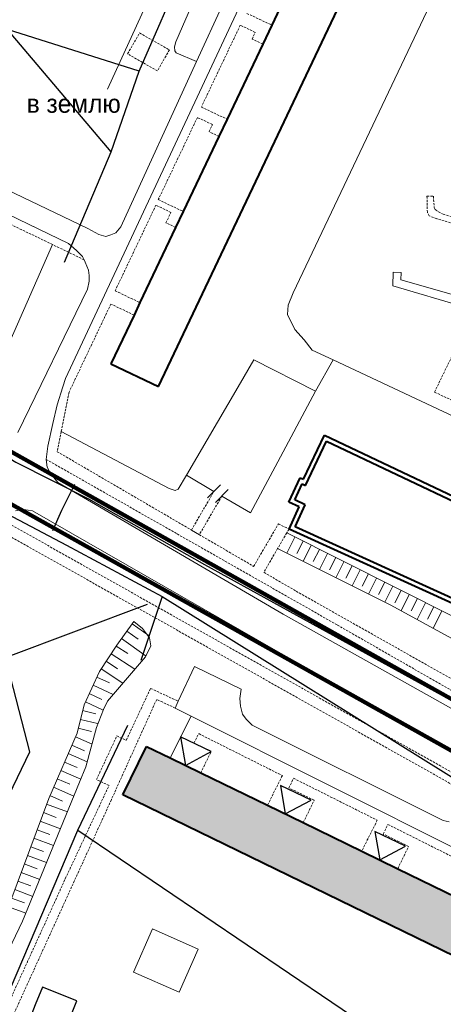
# Model space of a CAD drawing. Extents: x 13 to 4138, y -4831 to -1000.
# Tile 111 of 203: x 2506 to 2599, y -2701 to -2485. Entities that reach past the tile are written whole.
import ezdxf
from ezdxf.enums import TextEntityAlignment as Align

# ---------------------------------------------------------------- set-up
doc = ezdxf.new("R2010")
doc.units = 0
doc.header["$MEASUREMENT"] = 0
doc.linetypes.add('DASHED', pattern=[0.75, 0.5, -0.25])
for name, color, linetype in [('11', 7, 'CONTINUOUS'), ('18', 7, 'CONTINUOUS'), ('19', 7, 'CONTINUOUS'), ('24', 7, 'CONTINUOUS'), ('37', 7, 'CONTINUOUS'), ('40', 7, 'CONTINUOUS'), ('6', 7, 'CONTINUOUS'), ('ВОРКАУТ_ФИТНЕС', 1, 'CONTINUOUS'), ('границы команд_1', 10, 'CONTINUOUS'), ('ЛЕСТНИЦЫ', 6, 'CONTINUOUS'), ('ПЕШЕХОДНЫЕ_ДОРОЖКИ', 3, 'CONTINUOUS'), ('ПЕШЕХОДНЫЕ_ПЕРЕХОДЫ', 1, 'CONTINUOUS'), ('ТРОТУАРЫ', 7, 'CONTINUOUS')]:
    doc.layers.add(name, color=color, linetype=linetype)
doc.layers.add('заливки дома', color=90, linetype='CONTINUOUS', lineweight=40)
doc.layers.add('подъезды', color=6, linetype='CONTINUOUS', lineweight=40)
doc.styles.get("Standard").update_dxf_attribs({"font": 'txt', "height": 0.2})

msp = doc.modelspace()

# ---------------------------------------------------------------- hatches: boundary and pattern name
at = {"layer": 'заливки дома', "lineweight": 30}
h = msp.add_hatch(color=8, dxfattribs=at)
h.dxf.hatch_style = 1
h.paths.add_polyline_path([(2122, -2413.47), (2111.48, -2408.57), (2109.02, -2413.84), (2107.6, -2416.89), (2106.18, -2419.95), (2099.35, -2434.62), (2097.93, -2437.67), (2096.5, -2440.73), (2090, -2454.68), (2088.61, -2457.69), (2087.16, -2460.79), (2080.39, -2475.32), (2079.01, -2478.28), (2077.55, -2481.43), (2071.22, -2495.01), (2069.83, -2498), (2068.38, -2501.12), (2064.3, -2509.86), (2074.83, -2514.77)])
h.paths.add_polyline_path([(2205.16, -2453.69), (2199.81, -2451.28), (2184.64, -2444.45), (2179.36, -2442.07), (2163.81, -2435.07), (2158.46, -2432.66), (2153.24, -2430.31), (2148.23, -2441.45), (2230.59, -2478.53), (2231.77, -2475.91), (2232.32, -2474.69), (2232.97, -2473.23), (2233.63, -2471.77), (2234.29, -2470.32), (2234.95, -2468.86), (2235.6, -2467.4), (2225.43, -2462.82), (2220.06, -2460.4)])
h.paths.add_polyline_path([(2261.17, -2492.29), (2257.28, -2490.54), (2240.41, -2482.95), (2230.59, -2478.53), (2225.61, -2489.2), (2302.46, -2525.1), (2307.93, -2513.55), (2302.15, -2510.92), (2298.35, -2509.18), (2281.51, -2501.51), (2278.02, -2499.92), (2270.03, -2496.28)])
h.paths.add_polyline_path([(2337.04, -2541.23), (2332.84, -2539.27), (2316.19, -2531.51), (2312.47, -2529.77), (2312.1, -2529.6), (2307.15, -2527.29), (2302.49, -2538.2), (2384.25, -2576.32), (2389.26, -2565.58), (2377.83, -2560.25), (2374.46, -2558.68), (2357.8, -2550.91), (2353.7, -2549)])
h.paths.add_polyline_path([(2275.2, -2605.47), (2287.76, -2579.41), (2272.62, -2572.12), (2263.89, -2590.25), (2262.21, -2589.44), (2259.92, -2594.18), (2261.6, -2594.99), (2259.83, -2598.67), (2257.21, -2604.8), (2254.08, -2611.28), (2252.3, -2610.42), (2250.24, -2614.69), (2252.08, -2615.57), (2243.12, -2634.16), (2257.94, -2641.3), (2271.07, -2614.05)])
h.paths.add_polyline_path([(2241.32, -2591.2), (2251.77, -2569.51), (2240.93, -2564.27), (2217.64, -2613.78), (2228.48, -2619.01), (2238.64, -2597.92), (2241.89, -2599.49), (2242.7, -2597.8), (2244.63, -2593.79), (2245.02, -2592.98)])
h.paths.add_polyline_path([(2259.83, -2598.67), (2255.69, -2596.67), (2254.73, -2598.66), (2244.63, -2593.79), (2242.7, -2597.8), (2257.21, -2604.8)])
h.paths.add_polyline_path([(2418.6, -2618.04), (2420.06, -2614.96), (2421.72, -2611.46), (2411.14, -2606.45), (2410.05, -2608.75), (2409, -2610.98), (2402.95, -2623.76), (2397.98, -2634.26), (2390.44, -2650.18), (2389.27, -2652.64), (2387.99, -2655.35), (2398.57, -2660.36), (2399.68, -2658.01), (2400.89, -2655.46), (2409.01, -2638.31), (2410.49, -2635.19)])
h.paths.add_polyline_path([(2387.99, -2655.35), (2383.25, -2653.11), (2380.48, -2658.97), (2395.8, -2666.22), (2398.57, -2660.36)])
h.paths.add_polyline_path([(2409.14, -2598.59), (2406.47, -2604.24), (2411.14, -2606.45), (2421.72, -2611.46), (2424.39, -2605.81)])
h.paths.add_polyline_path([(2359.34, -2588.74), (2354.39, -2586.16), (2351.33, -2592.03), (2356.27, -2594.61)])
h.paths.add_polyline_path([(2091.8, -2711.35), (2093.28, -2708.22), (2094.62, -2705.39), (2083.75, -2700.24), (2082.12, -2703.69), (2080.94, -2706.17), (2072.75, -2723.48), (2066.66, -2736.34), (2063.12, -2743.82), (2061.81, -2746.57), (2060.34, -2749.66), (2071.22, -2754.81), (2072.67, -2751.75), (2074.11, -2748.71), (2082.12, -2731.79), (2083.55, -2728.77)])
h.paths.add_polyline_path([(2082.18, -2692.46), (2079.46, -2698.21), (2083.75, -2700.24), (2094.62, -2705.39), (2097.35, -2699.64)])
h.paths.add_polyline_path([(2060.34, -2749.66), (2055.8, -2747.51), (2052.98, -2753.46), (2068.4, -2760.76), (2071.22, -2754.81)])
h.paths.add_polyline_path([(2016.8, -2754.18), (2000, -2745.9), (1995.17, -2743.71), (1990.18, -2754.95), (2000, -2759.47), (2011.37, -2765.22)])
h.paths.add_polyline_path([(2020.78, -2793.38), (2021.7, -2791.55), (2016.21, -2788.78), (2012.89, -2787.1), (2009.97, -2785.62), (2004.01, -2782.61), (2002.8, -2785), (2000, -2783.66), (1999.43, -2783.41), (1995.08, -2792.88), (1997.35, -2794.05), (1995.65, -2797.57), (2000, -2799.67), (2014.26, -2806.88), (2015.46, -2804.5), (2020.99, -2807.3), (2019.95, -2809.36), (2035.76, -2817.35), (2038.28, -2818.62), (2039.51, -2816.18), (2042.16, -2817.52), (2047.94, -2806.06), (2045.18, -2804.66), (2045.7, -2803.63), (2040.17, -2800.84), (2037.11, -2799.29), (2033.93, -2797.69), (2027.03, -2794.2), (2026.08, -2796.07)])
h.paths.add_polyline_path([(2085.42, -2792.96), (2081.2, -2790.91), (2077.48, -2789.1), (2074.24, -2795.76), (2072.51, -2799.32), (2077.41, -2801.7), (2108.35, -2816.68), (2113.27, -2806.51), (2110.56, -2805.19)])
h.paths.add_polyline_path([(2077.41, -2801.7), (2074.84, -2807.01), (2098.34, -2818.39), (2105.04, -2821.64), (2105.77, -2821.99), (2108.35, -2816.68)])
h.paths.add_polyline_path([(2143.16, -2821.05), (2140.86, -2819.93), (2126.04, -2812.72), (2122.82, -2811.16), (2117.9, -2821.31), (2148.63, -2836.19), (2153.52, -2826.09), (2150.77, -2824.75)])
h.paths.add_polyline_path([(2117.9, -2821.31), (2114.99, -2827.32), (2121.35, -2830.4), (2121.98, -2830.7), (2122.59, -2831), (2126.58, -2832.93), (2127.18, -2833.22), (2127.82, -2833.53), (2133.67, -2836.36), (2138.82, -2838.86), (2145.72, -2842.2), (2148.63, -2836.19)])
h.paths.add_polyline_path([(2173.84, -2848.43), (2171.62, -2847.36), (2161.97, -2842.67), (2158.45, -2840.96), (2153.3, -2851.53), (2183.93, -2866.36), (2189.06, -2855.83), (2186.21, -2854.44)])
h.paths.add_polyline_path([(2153.3, -2851.53), (2150.73, -2856.85), (2164.22, -2863.4), (2169.36, -2865.9), (2181.33, -2871.72), (2183.93, -2866.36)])
h.paths.add_polyline_path([(2228.29, -2874.89), (2203.55, -2862.87), (2200.28, -2861.28), (2195.13, -2871.86), (2226.02, -2886.87), (2231.16, -2876.29)])
h.paths.add_polyline_path([(2195.13, -2871.86), (2192.88, -2876.53), (2200.31, -2880.14), (2205.45, -2882.64), (2223.76, -2891.53), (2226.02, -2886.87)])
h.paths.add_polyline_path([(2260.28, -2901.51), (2245.12, -2894.18), (2237.38, -2890.42), (2232.43, -2900.62), (2261.92, -2914.9), (2266.86, -2904.7)])
h.paths.add_polyline_path([(2232.43, -2900.62), (2229.67, -2906.34), (2242.55, -2912.58), (2247.7, -2915.07), (2259.15, -2920.62), (2261.92, -2914.9)])
h.paths.add_polyline_path([(2300.61, -2921.05), (2285.1, -2913.53), (2277.35, -2909.78), (2272.41, -2919.98), (2303.42, -2935), (2308.36, -2924.8)])
h.paths.add_polyline_path([(2272.41, -2919.98), (2269.71, -2925.55), (2293.97, -2937.31), (2299.13, -2939.81), (2300.72, -2940.58), (2303.42, -2935)])
h.paths.add_polyline_path([(2320.31, -2758.86), (2309.89, -2753.95), (2306.86, -2760.38), (2305.58, -2763.09), (2304.3, -2765.8), (2297.51, -2780.21), (2296.23, -2782.91), (2294.95, -2785.63), (2287.94, -2800.5), (2286.67, -2803.2), (2285.39, -2805.92), (2278.36, -2820.82), (2277.09, -2823.53), (2275.81, -2826.24), (2268.81, -2841.1), (2267.53, -2843.81), (2266.25, -2846.52), (2262, -2855.54), (2272.43, -2860.46)])
h.paths.add_polyline_path([(2199.93, -2819.12), (2193.75, -2816.17), (2192.68, -2815.65), (2189.48, -2822.27), (2206.2, -2830.36), (2209.42, -2823.71)])
h.paths.add_polyline_path([(2169.41, -2806.97), (2163.86, -2804.68), (2161.52, -2810.37), (2161.93, -2810.54), (2167.06, -2812.66)])
h.paths.add_polyline_path([(2170.59, -2804.11), (2165.05, -2801.82), (2163.86, -2804.68), (2169.41, -2806.97)])
h.paths.add_polyline_path([(2089.67, -2771.06), (2085.07, -2768.92), (2082.45, -2774.56), (2087.04, -2776.7)])
h.paths.add_polyline_path([(2204.37, -2754.25), (2205.82, -2751.06), (2207.23, -2747.94), (2219.77, -2720.22), (2204.72, -2713.41), (2201.53, -2720.45), (2197.98, -2728.3), (2196.91, -2730.68), (2195.36, -2729.98), (2193.37, -2734.38), (2195.35, -2735.27), (2191.51, -2743.76), (2190.04, -2746.88), (2187.52, -2752.45), (2185.62, -2751.59), (2183.19, -2756.98), (2184.86, -2757.73), (2182.44, -2763.09), (2176.69, -2775.8), (2191.58, -2782.54)])
h.paths.add_polyline_path([(2182.44, -2763.09), (2176.59, -2760.45), (2170.84, -2773.16), (2176.69, -2775.8)])
h.paths.add_polyline_path([(2176.66, -2736.69), (2177.35, -2735.16), (2174.54, -2733.89), (2171.11, -2741.49), (2174.21, -2742.89), (2175.4, -2740.26), (2183.19, -2743.78), (2190.04, -2746.88), (2191.51, -2743.76), (2188.71, -2742.5), (2189.81, -2740.05), (2187.12, -2738.83), (2186.15, -2740.98)])
h.paths.add_polyline_path([(2174.54, -2733.89), (2182.91, -2715.38), (2184.42, -2712.04), (2174, -2707.33), (2163.49, -2730.56), (2162.73, -2732.26), (2161.97, -2733.94), (2151.97, -2756.05), (2162.39, -2760.77), (2169.91, -2744.14), (2171.11, -2741.49)])
h.paths.add_polyline_path([(2364.31, -2689.41), (2358.95, -2686.92), (2343.41, -2679.73), (2338.05, -2677.25), (2332.5, -2674.68), (2327.71, -2685.01), (2411.38, -2723.75), (2415.04, -2715.84), (2416.17, -2713.42), (2405.84, -2708.64), (2400.48, -2706.16), (2385.28, -2699.12), (2379.92, -2696.64)])
h.paths.add_polyline_path([(2502.19, -2641.62), (2490.81, -2636.38), (2487.81, -2642.91), (2486.51, -2645.73), (2485.25, -2648.47), (2478.99, -2662.07), (2477.66, -2664.95), (2476.42, -2667.63), (2469.42, -2682.83), (2468.16, -2685.58), (2466.86, -2688.39), (2460.16, -2702.94), (2458.82, -2705.84), (2457.6, -2708.5), (2450.41, -2724.12), (2449.12, -2726.91), (2449.12, -2726.91), (2449.12, -2726.91), (2447.84, -2729.69), (2443.23, -2739.71), (2454.61, -2744.95)])
h.paths.add_polyline_path([(2588.56, -2671.08), (2580.68, -2667.24), (2567.87, -2661), (2560.05, -2657.19), (2545.46, -2650.09), (2538.74, -2646.81), (2533.57, -2644.29), (2528.38, -2654.94), (2610.42, -2694.91), (2615.61, -2684.26), (2604.22, -2678.71), (2601.36, -2677.32)])
h.paths.add_polyline_path([(2673.91, -2695.04), (2665, -2690.57), (2663, -2689.57), (2660.72, -2688.42), (2653.6, -2684.86), (2646.15, -2699.48), (2654.36, -2703.29), (2661.46, -2706.58), (2667.34, -2709.11), (2668.77, -2706.05), (2670.71, -2701.89)])
h.paths.add_polyline_path([(2672.06, -2711.14), (2667.34, -2709.11), (2661.46, -2706.58), (2657.92, -2714.82), (2657.2, -2716.5), (2655.82, -2719.72), (2654.49, -2722.81), (2646.7, -2740.94), (2645.35, -2744.1), (2643.99, -2747.25), (2639.76, -2757.1), (2650.35, -2761.66)])
h.paths.add_polyline_path([(2620.69, -2723.08), (2608.46, -2717.34), (2599.49, -2736.47), (2611.73, -2742.2)])
h.paths.add_polyline_path([(2581.49, -2719.86), (2570, -2714.44), (2566.86, -2721.1), (2565.47, -2724.06), (2564.02, -2727.13), (2557.44, -2741.08), (2555.87, -2744.41), (2554.6, -2747.11), (2547.86, -2761.41), (2546.44, -2764.43), (2546.44, -2764.43), (2546.44, -2764.43), (2545.02, -2767.45), (2538.35, -2781.6), (2536.89, -2784.7), (2535.51, -2787.63), (2528.61, -2802.28), (2527.08, -2805.52), (2525.76, -2808.31), (2519.02, -2822.61), (2517.62, -2825.59), (2516.18, -2828.64), (2509.47, -2842.87), (2508.05, -2845.89), (2506.63, -2848.9), (2502.89, -2856.85), (2514.37, -2862.26)])

# ---------------------------------------------------------------- linework, layer by layer
at = {"layer": '11', "color": 253, "linetype": 'Continuous', "lineweight": 0}
for p, q in [((2565.68, -2544.99), (2601.22, -2470.09)), ((2564.55, -2547.7), (2565.68, -2544.99)), ((2564.44, -2549.73), (2564.55, -2547.7)), ((2566.02, -2553), (2564.44, -2549.73)), ((2568.05, -2555.26), (2566.02, -2553)), ((2569.86, -2557.52), (2568.05, -2555.26)), ((2574.42, -2559.67), (2569.86, -2557.52)), ((2553.64, -2565.55), (2557.1, -2559.64)), ((2557.1, -2559.64), (2570.53, -2566.53)), ((2639.34, -2590.25), (2574.42, -2559.67)), ((2542.32, -2584.93), (2553.64, -2565.55)), ((2570.53, -2566.53), (2561.72, -2583.05)), ((2548.34, -2588.48), (2542.32, -2584.93)), ((2561.72, -2583.05), (2556.31, -2593.18)), ((2549.75, -2587.06), (2546.94, -2589.9)), ((2551.48, -2588.08), (2548.67, -2590.93)), ((2556.31, -2593.18), (2550.07, -2589.5))]:
    msp.add_line(p, q, dxfattribs=at)
at = {"layer": '18', "color": 253, "linetype": 'Continuous', "lineweight": 0}
msp.add_line((2558.44, -2427.12), (2525.06, -2500.37), dxfattribs=at)
at = {"layer": '24', "color": 253, "linetype": 'Continuous', "lineweight": 0}
for p, q in [((2564.9, -2458.93), (2515.86, -2563.75)), ((2550.41, -2481.5), (2544.56, -2494.3)), ((2516.53, -2534.2), (2429.64, -2492.29)), ((2544.56, -2494.3), (2528, -2530.55)), ((2520.76, -2530.88), (2467.2, -2505.24)), ((2523.17, -2532.2), (2520.76, -2530.88)), ((2528, -2530.55), (2526.9, -2531.87)), ((2524.71, -2532.64), (2523.17, -2532.2)), ((2525.8, -2532.31), (2524.71, -2532.64)), ((2526.9, -2531.87), (2525.8, -2532.31)), ((2518.29, -2535.74), (2516.53, -2534.2)), ((2519.6, -2537.06), (2518.29, -2535.74)), ((2519.91, -2537.74), (2519.6, -2537.06)), ((2520.15, -2538.26), (2519.91, -2537.74)), ((2520.92, -2540.02), (2520.15, -2538.26)), ((2521.03, -2541.22), (2520.92, -2540.02)), ((2521.03, -2542.43), (2521.03, -2541.22)), ((2587.49, -2543.47), (2587.57, -2540.48)), ((2587.57, -2540.48), (2589.3, -2540.56)), ((2589.3, -2540.56), (2589.22, -2542.13)), ((2520.7, -2544.19), (2521.03, -2542.43)), ((2605.26, -2548.73), (2587.49, -2543.47)), ((2589.22, -2542.13), (2605.95, -2546.9)), ((2505.46, -2575.56), (2520.7, -2544.19)), ((2515.28, -2565.57), (2514.04, -2569.49)), ((2515.86, -2563.75), (2515.28, -2565.57)), ((2514.04, -2569.49), (2513.08, -2573.61)), ((2513.08, -2573.61), (2512.03, -2578.59)), ((2512.03, -2578.59), (2511.65, -2581.47)), ((2511.65, -2581.47), (2511.84, -2583.19)), ((2511.84, -2583.19), (2512.51, -2584.43)), ((2512.51, -2584.43), (2514.18, -2586.53)), ((2514.18, -2586.53), (2563.48, -2615.32)), ((2506.73, -2592.45), (2504.92, -2592.74)), ((2508.67, -2592.74), (2506.73, -2592.45)), ((2508.67, -2592.74), (2603.67, -2647.31)), ((2543.41, -2596.92), (2545.15, -2597.94)), ((2563.48, -2615.32), (2618.31, -2646.13)), ((2540.54, -2634.43), (2544.12, -2626.78)), ((2544.12, -2626.78), (2554.32, -2631.78)), ((2554.32, -2631.78), (2554.03, -2633.81)), ((2539.85, -2635.9), (2540.54, -2634.43)), ((2554.03, -2633.81), (2554.18, -2635.47)), ((2543.34, -2637.65), (2539.85, -2635.9)), ((2554.18, -2635.47), (2554.61, -2637.28)), ((2543.34, -2637.65), (2538.74, -2646.81)), ((2608.32, -2670.27), (2543.34, -2637.65)), ((2554.61, -2637.28), (2555.41, -2638.37)), ((2555.41, -2638.37), (2556.71, -2639.67)), ((2556.71, -2639.67), (2598.5, -2660.5)), ((2598.5, -2660.5), (2599.8, -2660.79))]:
    msp.add_line(p, q, dxfattribs=at)
at = {"layer": '24', "color": 253, "linetype": 'DASHED', "lineweight": 0}
for p, q in [((2555.56, -2483.79), (2560.99, -2486.37)), ((2554.1, -2486.39), (2545.59, -2504.3)), ((2557.39, -2487.95), (2554.1, -2486.39)), ((2556.7, -2489.41), (2557.39, -2487.95)), ((2529.45, -2492.66), (2532.08, -2488.08)), ((2532.08, -2488.08), (2538.6, -2491.81)), ((2559.02, -2490.51), (2556.7, -2489.41)), ((2538.6, -2491.81), (2535.98, -2496.39)), ((2535.98, -2496.39), (2529.45, -2492.66)), ((2545.59, -2504.3), (2551.21, -2506.97)), ((2544.72, -2506.58), (2536.16, -2524.58)), ((2548.01, -2508.14), (2544.72, -2506.58)), ((2547.27, -2509.69), (2548.01, -2508.14)), ((2549.43, -2510.72), (2547.27, -2509.69)), ((2536.16, -2524.58), (2541.62, -2527.17)), ((2595.04, -2527.35), (2594.96, -2523.82)), ((2594.96, -2523.82), (2596.37, -2523.82)), ((2596.37, -2523.82), (2596.53, -2526.33)), ((2513.03, -2534.42), (2493.19, -2524.85)), ((2535.64, -2525.8), (2526.73, -2544.55)), ((2538.94, -2527.36), (2535.64, -2525.8)), ((2596.53, -2526.33), (2596.76, -2526.73)), ((2596.76, -2526.73), (2597.47, -2527.28)), ((2537.85, -2529.66), (2538.94, -2527.36)), ((2595.43, -2528.13), (2595.04, -2527.35)), ((2597.08, -2528.76), (2595.43, -2528.13)), ((2612.4, -2533.09), (2597.08, -2528.76)), ((2597.47, -2527.28), (2598.49, -2527.75)), ((2598.49, -2527.75), (2612.87, -2531.84)), ((2539.96, -2530.67), (2537.85, -2529.66)), ((2519.91, -2537.74), (2513.03, -2534.42)), ((2526.73, -2544.55), (2532.15, -2547.12)), ((2525.79, -2547.44), (2516.64, -2566.72)), ((2530.86, -2549.84), (2525.79, -2547.44)), ((2605.26, -2548.73), (2596.62, -2566.73)), ((2516.64, -2566.72), (2514.93, -2575.34)), ((2596.62, -2566.73), (2645.38, -2589.75)), ((2514.93, -2575.34), (2514.05, -2579.77)), ((2514.05, -2579.77), (2543.41, -2596.92)), ((2511.65, -2581.47), (2575.35, -2617.72)), ((2543.41, -2596.92), (2548.34, -2588.48)), ((2550.07, -2589.5), (2545.15, -2597.94)), ((2605.17, -2652.66), (2501.82, -2594.59)), ((2557.03, -2604.88), (2562.45, -2595.59)), ((2562.45, -2595.59), (2564.79, -2596.7)), ((2605.21, -2655.33), (2502.23, -2597.47)), ((2545.15, -2597.94), (2557.03, -2604.88)), ((2564.28, -2597.57), (2562.27, -2601)), ((2564.79, -2596.7), (2564.28, -2597.57)), ((2562.27, -2601), (2559.25, -2606.18)), ((2559.25, -2606.18), (2566.34, -2610.32)), ((2566.34, -2610.32), (2625.75, -2643.88)), ((2575.35, -2617.72), (2624.36, -2645.86)), ((2529.15, -2642.98), (2534.48, -2631.59)), ((2534.48, -2631.59), (2540.54, -2634.43)), ((2535.81, -2634.01), (2525.9, -2655.95)), ((2539.85, -2635.9), (2535.81, -2634.01)), ((2522.63, -2651.56), (2527.1, -2642.02)), ((2527.1, -2642.02), (2529.15, -2642.98)), ((2543.97, -2643.61), (2545, -2641.51)), ((2545, -2641.51), (2563.31, -2650.7)), ((2547.71, -2645.45), (2543.97, -2643.61)), ((2545.46, -2650.09), (2547.71, -2645.45)), ((2525.38, -2652.85), (2522.63, -2651.56)), ((2563.31, -2650.7), (2560.05, -2657.19)), ((2564.74, -2653.38), (2565.76, -2651.28)), ((2565.76, -2651.28), (2584.07, -2660.47)), ((2515.82, -2673.27), (2525.38, -2652.85)), ((2570.27, -2656.08), (2564.74, -2653.38)), ((2525.9, -2655.95), (2500.02, -2712.86)), ((2567.87, -2661), (2570.27, -2656.08)), ((2584.07, -2660.47), (2580.68, -2667.24)), ((2585.4, -2663.5), (2586.42, -2661.4)), ((2586.42, -2661.4), (2604.74, -2670.59)), ((2590.94, -2666.2), (2585.4, -2663.5)), ((2588.56, -2671.08), (2590.94, -2666.2)), ((2492.21, -2725.12), (2515.82, -2673.27))]:
    msp.add_line(p, q, dxfattribs=at)
at = {"layer": '37', "color": 253, "linetype": 'Continuous', "lineweight": 0}
for p, q in [((2564.28, -2597.57), (2600.65, -2615.85)), ((2564.29, -2602.01), (2566.07, -2598.47)), ((2566.51, -2602.05), (2567.85, -2599.37)), ((2587.05, -2613.4), (2562.27, -2601)), ((2567.86, -2603.8), (2569.64, -2600.27)), ((2570.08, -2603.85), (2571.43, -2601.17)), ((2571.44, -2605.59), (2573.21, -2602.06)), ((2573.65, -2605.64), (2575, -2602.96)), ((2575.02, -2607.38), (2576.79, -2603.86)), ((2577.23, -2607.44), (2578.57, -2604.76)), ((2578.59, -2609.17), (2580.36, -2605.66)), ((2580.8, -2609.24), (2582.15, -2606.55)), ((2582.17, -2610.96), (2583.94, -2607.45)), ((2584.38, -2611.03), (2585.72, -2608.35)), ((2585.75, -2612.75), (2587.51, -2609.25)), ((2587.95, -2612.83), (2589.3, -2610.15)), ((2589.29, -2614.62), (2591.08, -2611.04)), ((2591.52, -2614.62), (2592.87, -2611.94)), ((2592.8, -2616.53), (2594.66, -2612.84)), ((2601.19, -2621.11), (2587.05, -2613.4)), ((2595.1, -2616.42), (2596.45, -2613.74)), ((2596.32, -2618.45), (2598.23, -2614.64)), ((2527.07, -2622.16), (2530.82, -2616.97)), ((2530.82, -2616.97), (2532.7, -2618.49)), ((2531.73, -2620.84), (2529.3, -2619.08)), ((2534.15, -2620.12), (2530.47, -2617.46)), ((2532.7, -2618.49), (2534.22, -2620.52)), ((2533.48, -2624.57), (2528.13, -2620.7)), ((2534.22, -2620.52), (2534.51, -2622.26)), ((2523.31, -2627.89), (2527.07, -2622.16)), ((2529.47, -2623.98), (2526.97, -2622.33)), ((2534.51, -2622.26), (2533.35, -2624.72)), ((2527.27, -2627.32), (2524.77, -2625.67)), ((2533.35, -2624.72), (2525.03, -2634.42)), ((2531.05, -2627.41), (2525.87, -2624)), ((2519.91, -2635.2), (2523.31, -2627.89)), ((2528.42, -2630.47), (2523.67, -2627.34)), ((2525.46, -2630.37), (2522.74, -2629.11)), ((2526.28, -2632.96), (2521.9, -2630.92)), ((2524.11, -2636.36), (2520.21, -2634.55)), ((2523.78, -2634), (2521.05, -2632.74)), ((2525.03, -2634.42), (2524.16, -2636.23)), ((2518.4, -2641.39), (2519.91, -2635.2)), ((2522.52, -2637.16), (2519.61, -2636.45)), ((2524.16, -2636.23), (2522.65, -2640.18)), ((2522.89, -2639.31), (2519.13, -2638.39)), ((2521.57, -2641.04), (2518.66, -2640.33)), ((2522.65, -2640.18), (2520.34, -2648.8)), ((2512.18, -2655.72), (2518.4, -2641.39)), ((2521.68, -2643.81), (2518.03, -2642.22)), ((2519.99, -2645.25), (2517.24, -2644.06)), ((2520.63, -2647.71), (2516.44, -2645.89)), ((2519.24, -2651.47), (2514.85, -2649.56)), ((2518.4, -2648.92), (2515.65, -2647.73)), ((2520.34, -2648.8), (2518.96, -2652.13)), ((2516.8, -2652.59), (2514.05, -2651.4)), ((2518.96, -2652.13), (2506.46, -2682.57)), ((2517.72, -2655.17), (2513.26, -2653.23)), ((2500.91, -2686.01), (2512.18, -2655.72)), ((2515.21, -2656.26), (2512.46, -2655.07)), ((2516.29, -2658.63), (2511.73, -2656.93)), ((2513.84, -2659.85), (2511.03, -2658.8)), ((2512.45, -2663.6), (2509.64, -2662.55)), ((2514.77, -2662.33), (2510.33, -2660.68)), ((2513.25, -2666.03), (2508.94, -2664.43)), ((2511.05, -2667.35), (2508.24, -2666.3)), ((2511.73, -2669.73), (2507.54, -2668.18)), ((2509.66, -2671.1), (2506.85, -2670.05)), ((2510.21, -2673.43), (2506.15, -2671.92)), ((2508.26, -2674.84), (2505.45, -2673.8)), ((2506.87, -2678.59), (2504.06, -2677.55)), ((2508.69, -2677.14), (2504.75, -2675.67)), ((2507.17, -2680.84), (2503.36, -2679.42)), ((2506.46, -2682.57), (2490.14, -2716.59))]:
    msp.add_line(p, q, dxfattribs=at)
at = {"layer": '40', "color": 253, "linetype": 'Continuous', "lineweight": 0}
for p, q in [((2540.03, -2489.99), (2544.91, -2478.7)), ((2539.7, -2491.15), (2540.03, -2489.99)), ((2539.75, -2491.97), (2539.7, -2491.15)), ((2540.08, -2492.41), (2539.75, -2491.97)), ((2544.56, -2494.3), (2540.08, -2492.41)), ((2513.03, -2534.42), (2496.97, -2570.86)), ((2570.53, -2566.53), (2574.42, -2559.67)), ((2538.57, -2587.85), (2514.93, -2575.34)), ((2542.32, -2584.93), (2540.54, -2588.01)), ((2539.83, -2588.24), (2538.57, -2587.85)), ((2540.54, -2588.01), (2539.83, -2588.24)), ((2530.73, -2693.75), (2534.9, -2684.27)), ((2534.9, -2684.27), (2544.91, -2688.68)), ((2544.91, -2688.68), (2540.74, -2698.15)), ((2540.74, -2698.15), (2530.73, -2693.75))]:
    msp.add_line(p, q, dxfattribs=at)
at = {"layer": '6', "color": 253, "linetype": 'Continuous', "lineweight": 40}
for p, q in [((2536.22, -2565.49), (2585.34, -2461.99)), ((2568.8, -2469.91), (2560.99, -2486.37)), ((2560.99, -2486.37), (2559.02, -2490.51)), ((2559.02, -2490.51), (2551.21, -2506.97)), ((2551.21, -2506.97), (2549.43, -2510.72)), ((2549.43, -2510.72), (2541.62, -2527.17)), ((2541.62, -2527.17), (2539.96, -2530.67)), ((2539.96, -2530.67), (2532.15, -2547.12)), ((2532.15, -2547.12), (2530.86, -2549.84)), ((2530.86, -2549.84), (2525.79, -2560.53)), ((2525.79, -2560.53), (2536.22, -2565.49)), ((2567.91, -2585.82), (2572.52, -2576.14)), ((2572.52, -2576.14), (2636.5, -2606.58)), ((2568.39, -2587.14), (2572.99, -2577.47)), ((2572.99, -2577.47), (2635.17, -2607.05)), ((2564.72, -2590.81), (2567.18, -2585.49)), ((2566.04, -2590.33), (2567.67, -2586.81)), ((2567.18, -2585.49), (2567.91, -2585.82)), ((2567.67, -2586.81), (2568.39, -2587.14)), ((2566.98, -2591.88), (2564.72, -2590.81)), ((2568.3, -2591.4), (2566.04, -2590.33)), ((2566.11, -2596.21), (2568.3, -2591.4)), ((2564.79, -2596.7), (2566.98, -2591.88)), ((2630.26, -2626.54), (2564.79, -2596.7)), ((2629.77, -2625.22), (2566.11, -2596.21)), ((2528.38, -2654.94), (2533.57, -2644.29)), ((2533.57, -2644.29), (2538.74, -2646.81)), ((2538.74, -2646.81), (2545.46, -2650.09)), ((2545.46, -2650.09), (2560.05, -2657.19)), ((2610.42, -2694.91), (2528.38, -2654.94)), ((2560.05, -2657.19), (2567.87, -2661)), ((2567.87, -2661), (2580.68, -2667.24)), ((2580.68, -2667.24), (2588.56, -2671.08)), ((2588.56, -2671.08), (2601.36, -2677.32))]:
    msp.add_line(p, q, dxfattribs=at)
at = {"layer": 'ВОРКАУТ_ФИТНЕС'}
msp.add_lwpolyline([(2510.8, -2697.02), (2509.25, -2700.91), (2507.59, -2705.06), (2515.1, -2708.04), (2518.31, -2700)], close=True, dxfattribs=at)
at = {"layer": 'границы команд_1', "color": 6, "lineweight": 100}
for points in [[(2202.96, -1885.55), (1968.34, -2278.57), (2709.12, -2695.15), (2878.09, -2362.16), (2873.74, -2354.57), (2208.14, -1883.34)], [(1963.4, -2288.16), (2704.48, -2703.65), (2532.48, -3033.92), (2506.23, -3048.96), (2486.41, -3056.28), (1781.42, -2720.03), (1883.34, -2455.8)]]:
    msp.add_lwpolyline(points, close=True, dxfattribs=at)
at = {"layer": 'ЛЕСТНИЦЫ'}
msp.add_lwpolyline([(2537.01, -2611.47), (2532.31, -2625.5)], dxfattribs=at)
at = {"layer": 'ПЕШЕХОДНЫЕ_ДОРОЖКИ'}
for points in [[(2515.66, -2538.26), (2525.86, -2514.12), (2531.95, -2496.44), (2542.12, -2473.19), (2549.88, -2454.46), (2551.6, -2451.74), (2563.49, -2435.26), (2571.52, -2426.19)], [(2525.86, -2514.12), (2503.14, -2487.3), (2504.09, -2471.47), (2510.44, -2457.67)], [(2531.95, -2496.44), (2503.14, -2487.3), (2491.33, -2483.22), (2481.87, -2475.54), (2466.84, -2468.7)], [(2484.54, -2631.46), (2502.7, -2624.81), (2533.77, -2613.18)], [(2453.63, -2758.64), (2508.09, -2645.51), (2502.7, -2624.81)], [(2476.97, -2745.51), (2482.82, -2733.07), (2490.76, -2727.67), (2501.25, -2703.17), (2518.59, -2662.67), (2529.49, -2639.65)], [(2518.59, -2662.67), (2583.42, -2706.55)]]:
    msp.add_lwpolyline(points, dxfattribs=at)
at = {"layer": 'ПЕШЕХОДНЫЕ_ПЕРЕХОДЫ'}
msp.add_lwpolyline([(2513.12, -2597.06), (2515.07, -2592.57), (2517.93, -2586.87)], dxfattribs=at)
at = {"layer": 'подъезды', "lineweight": 30}
for p, q in [((2547.71, -2645.45), (2541.04, -2642.23)), ((2541.04, -2642.23), (2542.1, -2648.45)), ((2542.1, -2648.45), (2547.71, -2645.45)), ((2569.58, -2656.1), (2562.9, -2652.88)), ((2562.9, -2652.88), (2563.96, -2659.1)), ((2563.96, -2659.1), (2569.58, -2656.1)), ((2590.23, -2666.17), (2583.56, -2662.94)), ((2583.56, -2662.94), (2584.62, -2669.16)), ((2584.62, -2669.16), (2590.23, -2666.17))]:
    msp.add_line(p, q, dxfattribs=at)
at = {"layer": 'ТРОТУАРЫ'}
for points in [[(1983.58, -2280.24), (2018.53, -2300.65), (2118.32, -2359.65), (2122.96, -2362.57), (2140.45, -2372.87), (2156.18, -2381.18), (2160.38, -2383.64), (2215.19, -2415.59), (2235.78, -2427.68), (2316.25, -2473.11), (2325.06, -2478.37), (2488.53, -2572.08), (2505.02, -2582.05), (2520.87, -2590.06), (2546.28, -2604.5), (2626.81, -2648.88)], [(2292.72, -2481.22), (2308.39, -2490.33), (2323.87, -2499.25), (2331.19, -2503.46), (2367.21, -2524.11), (2393.39, -2538.02), (2410.74, -2547.23), (2413.28, -2548.59), (2490.48, -2586.89), (2500.43, -2592), (2504.31, -2594), (2516.06, -2600.25), (2537.02, -2611.47), (2604.22, -2653.41)]]:
    msp.add_lwpolyline(points, dxfattribs=at)

# ---------------------------------------------------------------- texts
at = {"layer": '19', "color": 253, "linetype": 'Continuous', "lineweight": 0}
msp.add_text('в землю', height=4, dxfattribs=at).set_placement((2517.66, -2503.58), align=Align.MIDDLE)

doc.saveas('drawing.dxf')
